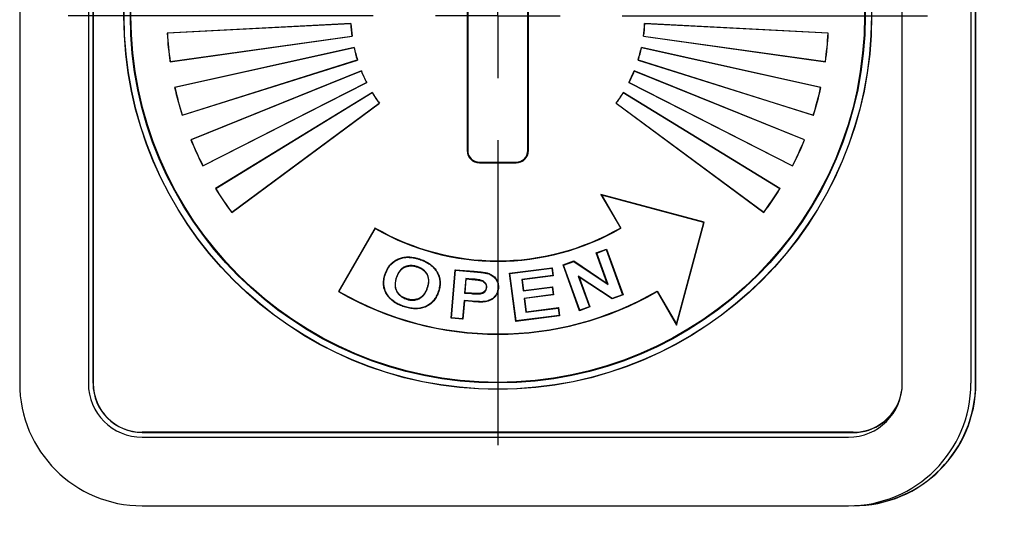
# Model space of a CAD drawing. Header units: millimetres. Extents: x 13 to 559, y 0 to 392.
# Tile 9 of 12: x 421 to 461, y 205 to 226. Entities that reach past the tile are written whole.
import ezdxf

# ---------------------------------------------------------------- set-up
doc = ezdxf.new("R2010")
doc.units = ezdxf.units.MM
doc.linetypes.add('SLD-Center', pattern=[30.48, 15.24, -5.08, 5.08, -5.08])
doc.linetypes.add('SLD-Solid', pattern=[0])
doc.layers.add('CENTER', color=40, linetype='SLD-Center')
doc.layers.add('DIMENSIONS', color=140, linetype='SLD-Solid', lineweight=25)
doc.styles.add('SLDTEXTSTYLE0', font='GOTHIC.TTF', dxfattribs={"width": 0.913})
doc.dimstyles.new('SLDDIMSTYLE2', dxfattribs={"dimtxt": 4.7625, "dimasz": 6.35, "dimexe": 0, "dimexo": 0.0625, "dimgap": 1.190625, "dimtad": 0, "dimtih": 1, "dimtoh": 1, "dimdec": 1, "dimrnd": 1e-09, "dimzin": 12, "dimdsep": 46, "dimtxsty": 'SLDTEXTSTYLE0', "dimsah": 1, "dimcen": 0.09, "dimadec": 0, "dimazin": 3, "dimtfac": 1, "dimtdec": 1, "dimtofl": 0, "dimtmove": 0, "dimatfit": 3, "dimfxl": 0, "dimfrac": 2, "dimtolj": 1, "dimtzin": 12, "dimarcsym": 0})

# ---------------------------------------------------------------- blocks, each defined once
blk = doc.blocks.new('_D_9')
at = {"layer": 'DIMENSIONS'}
for p, q in [((445.887, 274.972), (497.96, 274.972)), ((494.785, 274.972), (494.785, 224.639)), ((488.627, 217.513), (487.175, 217.513)), ((487.175, 217.513), (487.175, 209.953)), ((500.943, 217.513), (502.394, 217.513)), ((502.394, 217.513), (502.394, 209.953)), ((487.175, 209.953), (488.627, 209.953)), ((502.394, 209.953), (500.943, 209.953)), ((494.785, 158.652), (494.785, 208.985)), ((447.055, 158.652), (497.96, 158.652))]:
    blk.add_line(p, q, dxfattribs=at)
for points in [[(494.785, 274.972), (493.197, 268.622), (496.372, 268.622)], [(494.785, 158.652), (496.372, 165.002), (493.197, 165.002)]]:
    blk.add_solid(points, dxfattribs=at)
at = {"layer": 'DIMENSIONS', "char_height": 4.7625, "attachment_point": 1, "style": 'SLDTEXTSTYLE0'}
for s, insert in [('116.3', (486.867, 224.564)), ('4.58', (488.627, 216.036))]:
    blk.add_mtext(s, dxfattribs=dict(at, insert=insert))
blk = doc.blocks.new('SW_CENTERMARKSYMBOL_0')
at = {"layer": 'CENTER', "color": 0}
for p, q in [((0, 5.08), (0, 17.526)), ((0, 0), (0, 2.54)), ((-5.08, 0), (-17.526, 0)), ((0, 0), (-2.54, 0)), ((0, 0), (0, -2.54)), ((0, 0), (2.54, 0)), ((5.08, 0), (17.526, 0)), ((0, -5.08), (0, -17.526))]:
    blk.add_line(p, q, dxfattribs=at)

msp = doc.modelspace()

# ---------------------------------------------------------------- linework, layer by layer
for p, q in [((423.776, 260.652), (423.776, 211.652)), ((423.785, 211.652), (423.785, 260.652)), ((459.776, 211.652), (459.776, 260.652)), ((459.785, 211.652), (459.785, 260.652)), ((420.785, 260.452), (420.785, 211.652)), ((423.585, 260.452), (423.585, 211.652)), ((456.785, 211.652), (456.785, 260.452)), ((459.585, 260.452), (459.585, 211.652)), ((439.035, 232.152), (439.035, 221.152)), ((439.06, 232.152), (439.06, 221.152)), ((441.51, 221.152), (441.51, 232.152)), ((441.535, 221.152), (441.535, 232.152)), ((434.293, 226.338), (426.803, 225.945)), ((434.285, 226.33), (426.811, 225.938)), ((434.293, 226.338), (434.285, 226.33)), ((453.766, 225.945), (446.276, 226.338)), ((446.284, 226.33), (446.276, 226.338)), ((453.758, 225.938), (446.284, 226.33)), ((426.803, 225.945), (426.811, 225.938)), ((426.916, 224.773), (434.343, 225.817)), ((426.923, 224.782), (434.334, 225.824)), ((434.334, 225.824), (434.343, 225.817)), ((446.226, 225.817), (446.235, 225.824)), ((446.226, 225.817), (453.653, 224.773)), ((446.235, 225.824), (453.647, 224.782)), ((453.766, 225.945), (453.758, 225.938)), ((434.427, 225.353), (427.105, 223.73)), ((434.421, 225.344), (427.114, 223.724)), ((434.427, 225.353), (434.421, 225.344)), ((453.465, 223.73), (446.142, 225.353)), ((446.148, 225.344), (446.142, 225.353)), ((453.455, 223.724), (446.148, 225.344)), ((426.916, 224.773), (426.923, 224.782)), ((427.41, 222.592), (434.562, 224.848)), ((427.415, 222.602), (434.553, 224.853)), ((434.553, 224.853), (434.562, 224.848)), ((446.007, 224.848), (446.017, 224.853)), ((446.007, 224.848), (453.16, 222.592)), ((446.017, 224.853), (453.155, 222.602)), ((453.653, 224.773), (453.647, 224.782)), ((434.722, 224.404), (427.768, 221.595)), ((434.717, 224.394), (427.778, 221.59)), ((434.722, 224.404), (434.717, 224.394)), ((452.802, 221.595), (445.848, 224.404)), ((445.852, 224.394), (445.848, 224.404)), ((452.791, 221.59), (445.852, 224.394)), ((427.105, 223.73), (427.114, 223.724)), ((428.256, 220.523), (434.939, 223.928)), ((428.26, 220.534), (434.928, 223.932)), ((434.928, 223.932), (434.939, 223.928)), ((445.631, 223.928), (445.641, 223.932)), ((445.631, 223.928), (452.313, 220.523)), ((445.641, 223.932), (452.31, 220.534)), ((453.465, 223.73), (453.455, 223.724)), ((435.169, 223.517), (428.774, 219.598)), ((435.166, 223.506), (428.785, 219.596)), ((435.169, 223.517), (435.166, 223.506)), ((451.795, 219.598), (445.401, 223.517)), ((445.403, 223.506), (445.401, 223.517)), ((451.785, 219.596), (445.403, 223.506)), ((429.433, 218.622), (435.462, 223.083)), ((429.434, 218.633), (435.451, 223.085)), ((435.451, 223.085), (435.462, 223.083)), ((445.108, 223.083), (445.119, 223.085)), ((445.108, 223.083), (451.137, 218.622)), ((445.119, 223.085), (451.135, 218.633)), ((427.41, 222.592), (427.415, 222.602)), ((453.16, 222.592), (453.155, 222.602)), ((427.768, 221.595), (427.778, 221.59)), ((452.802, 221.595), (452.791, 221.59)), ((439.035, 221.152), (439.06, 221.152)), ((441.535, 221.152), (441.51, 221.152)), ((428.256, 220.523), (428.26, 220.534)), ((439.535, 220.677), (439.535, 220.652)), ((439.535, 220.677), (441.035, 220.677)), ((439.535, 220.652), (441.035, 220.652)), ((441.035, 220.652), (441.035, 220.677)), ((452.313, 220.523), (452.31, 220.534)), ((428.774, 219.598), (428.785, 219.596)), ((448.703, 218.233), (444.494, 219.361)), ((444.494, 219.361), (445.285, 217.992)), ((444.494, 219.361), (444.527, 219.336)), ((448.684, 218.222), (444.527, 219.336)), ((444.527, 219.336), (445.306, 217.986)), ((451.795, 219.598), (451.785, 219.596)), ((429.433, 218.622), (429.434, 218.633)), ((451.137, 218.622), (451.135, 218.633)), ((447.57, 214.065), (448.684, 218.222)), ((447.575, 214.024), (448.703, 218.233)), ((448.684, 218.222), (448.703, 218.233)), ((435.285, 217.992), (433.785, 215.394)), ((435.29, 217.97), (433.806, 215.399)), ((435.285, 217.992), (435.29, 217.97)), ((445.306, 217.986), (445.285, 217.992)), ((444.302, 216.98), (444.722, 217.133)), ((444.754, 215.73), (444.302, 216.98)), ((444.322, 216.971), (444.302, 216.98)), ((444.322, 216.971), (444.713, 217.112)), ((444.786, 215.69), (444.322, 216.971)), ((444.722, 217.133), (444.713, 217.112)), ((444.713, 217.112), (445.379, 215.27)), ((444.722, 217.133), (445.399, 215.26)), ((435.942, 216.542), (435.953, 216.531)), ((436.581, 216.81), (436.582, 216.795)), ((442.946, 216.49), (443.386, 216.649)), ((442.946, 216.49), (442.966, 216.48)), ((443.623, 214.617), (442.946, 216.49)), ((442.966, 216.48), (443.384, 216.631)), ((443.633, 214.637), (442.966, 216.48)), ((443.386, 216.649), (443.384, 216.631)), ((443.384, 216.631), (444.786, 215.69)), ((443.386, 216.649), (444.754, 215.73)), ((435.697, 216.086), (435.682, 216.091)), ((438.382, 214.306), (438.549, 216.289)), ((438.399, 214.321), (438.563, 216.272)), ((438.549, 216.289), (438.563, 216.272)), ((438.549, 216.289), (439.316, 216.224)), ((438.563, 216.272), (439.315, 216.209)), ((439.316, 216.224), (439.315, 216.209)), ((439.877, 216.131), (439.882, 216.146)), ((440.764, 216.146), (442.506, 216.369)), ((441.016, 214.182), (440.764, 216.146)), ((440.764, 216.146), (440.782, 216.132)), ((440.782, 216.132), (442.493, 216.351)), ((441.029, 214.199), (440.782, 216.132)), ((442.506, 216.369), (442.493, 216.351)), ((442.493, 216.351), (442.531, 216.051)), ((442.506, 216.369), (442.549, 216.037)), ((438.984, 215.93), (438.934, 215.336)), ((438.951, 215.35), (438.999, 215.913)), ((439.231, 215.909), (438.984, 215.93)), ((438.999, 215.913), (438.984, 215.93)), ((438.999, 215.913), (439.229, 215.894)), ((439.229, 215.894), (439.231, 215.909)), ((439.576, 215.866), (439.572, 215.851)), ((442.531, 216.051), (441.263, 215.888)), ((441.263, 215.888), (441.323, 215.421)), ((441.281, 215.874), (441.263, 215.888)), ((442.549, 216.037), (441.281, 215.874)), ((441.281, 215.874), (441.337, 215.439)), ((442.549, 216.037), (442.531, 216.051)), ((444.948, 215.114), (443.57, 216.029)), ((443.57, 216.029), (444.023, 214.779)), ((443.601, 215.99), (443.57, 216.029)), ((443.601, 215.99), (444.043, 214.769)), ((444.946, 215.096), (443.601, 215.99)), ((444.754, 215.73), (444.786, 215.69)), ((433.785, 215.394), (433.806, 215.399)), ((437.875, 215.397), (437.86, 215.402)), ((438.951, 215.35), (438.934, 215.336)), ((438.934, 215.336), (439.212, 215.313)), ((439.213, 215.328), (438.951, 215.35)), ((439.818, 215.562), (439.834, 215.561)), ((440.312, 215.526), (440.296, 215.528)), ((441.323, 215.421), (442.503, 215.573)), ((441.323, 215.421), (441.337, 215.439)), ((441.337, 215.439), (442.517, 215.59)), ((442.541, 215.273), (441.362, 215.121)), ((442.517, 215.59), (442.503, 215.573)), ((442.503, 215.573), (442.541, 215.273)), ((442.517, 215.59), (442.559, 215.259)), ((442.559, 215.259), (442.541, 215.273)), ((445.379, 215.27), (444.948, 215.114)), ((445.399, 215.26), (445.379, 215.27)), ((446.785, 215.394), (446.79, 215.415)), ((446.785, 215.394), (447.575, 214.024)), ((446.79, 215.415), (447.57, 214.065)), ((436.574, 215.099), (436.569, 215.084)), ((438.909, 215.03), (438.846, 214.283)), ((438.923, 215.013), (438.86, 214.266)), ((439.236, 215.003), (438.909, 215.03)), ((438.923, 215.013), (438.909, 215.03)), ((439.235, 214.987), (438.923, 215.013)), ((439.235, 214.987), (439.236, 215.003)), ((439.733, 214.974), (439.732, 214.99)), ((441.379, 215.108), (441.362, 215.121)), ((441.362, 215.121), (441.434, 214.556)), ((442.559, 215.259), (441.379, 215.108)), ((441.379, 215.108), (441.448, 214.573)), ((445.399, 215.26), (444.946, 215.096)), ((444.946, 215.096), (444.948, 215.114)), ((436.47, 214.772), (436.475, 214.787)), ((441.434, 214.556), (442.747, 214.724)), ((441.448, 214.573), (441.434, 214.556)), ((441.448, 214.573), (442.76, 214.742)), ((442.76, 214.742), (442.747, 214.724)), ((442.747, 214.724), (442.785, 214.424)), ((442.76, 214.742), (442.803, 214.411)), ((444.043, 214.769), (443.623, 214.617)), ((443.623, 214.617), (443.633, 214.637)), ((444.023, 214.779), (443.633, 214.637)), ((444.043, 214.769), (444.023, 214.779)), ((438.382, 214.306), (438.399, 214.321)), ((438.86, 214.266), (438.382, 214.306)), ((438.846, 214.283), (438.399, 214.321)), ((438.86, 214.266), (438.846, 214.283)), ((442.803, 214.411), (441.016, 214.182)), ((441.016, 214.182), (441.029, 214.199)), ((442.785, 214.424), (441.029, 214.199)), ((442.803, 214.411), (442.785, 214.424)), ((447.575, 214.024), (447.57, 214.065)), ((423.785, 211.652), (423.776, 211.652)), ((459.785, 211.652), (459.776, 211.652)), ((454.785, 209.652), (425.785, 209.652)), ((425.785, 209.644), (425.785, 209.652)), ((454.785, 209.652), (454.785, 209.644)), ((425.785, 209.644), (454.785, 209.644)), ((425.785, 209.452), (454.585, 209.452)), ((425.785, 206.652), (454.585, 206.652)), ((454.785, 206.652), (454.785, 206.656))]:
    msp.add_line(p, q)
at = {"flags": 128}
for points in [[(437.091, 216.729), (437.089, 216.722), (437.087, 216.714)], [(436.992, 216.402), (436.994, 216.409), (436.997, 216.417)], [(436.156, 215.953), (436.148, 215.955), (436.141, 215.958)], [(437.422, 215.552), (437.414, 215.554), (437.407, 215.557)], [(439.213, 215.328), (439.212, 215.321), (439.212, 215.313)]]:
    msp.add_lwpolyline(points, dxfattribs=at)
for radius in [15.25, 15.242, 14.986, 14.961]:
    msp.add_circle((440.285, 226.652), radius)
for centre, radius, start, end in [((440.285, 226.652), 6.008, 183.0749, 187.9251), ((440.285, 226.652), 6, 183, 188), ((440.285, 226.652), 6, 352, 357), ((440.285, 226.652), 6.008, 352.0749, 356.9251), ((440.285, 226.652), 13.5, 183, 188), ((440.285, 226.652), 13.492, 183.0334, 187.9666), ((440.285, 226.652), 13.492, 352.0334, 356.9666), ((440.285, 226.652), 13.5, 352, 357), ((440.285, 226.652), 6.008, 192.5749, 197.4251), ((440.285, 226.652), 6, 192.5, 197.5), ((440.285, 226.652), 6, 342.5, 347.5), ((440.285, 226.652), 6.008, 342.5749, 347.4251), ((440.285, 226.652), 6.008, 202.0749, 206.9251), ((440.285, 226.652), 6, 202, 207), ((440.285, 226.652), 6, 333, 338), ((440.285, 226.652), 6.008, 333.0749, 337.9251), ((440.285, 226.652), 13.5, 192.5, 197.5), ((440.285, 226.652), 13.492, 192.5334, 197.4666), ((440.285, 226.652), 13.492, 342.5334, 347.4666), ((440.285, 226.652), 13.5, 342.5, 347.5), ((440.285, 226.652), 6.008, 211.5749, 216.4251), ((440.285, 226.652), 6, 211.5, 216.5), ((440.285, 226.652), 6, 323.5, 328.5), ((440.285, 226.652), 6.008, 323.5749, 328.4251), ((440.285, 226.652), 13.5, 202, 207), ((440.285, 226.652), 13.492, 202.0334, 206.9666), ((440.285, 226.652), 13.492, 333.0334, 337.9666), ((440.285, 226.652), 13.5, 333, 338), ((439.535, 221.152), 0.5, 180, 270), ((439.535, 221.152), 0.475, 180, 270), ((441.035, 221.152), 0.5, 270, 0), ((441.035, 221.152), 0.475, 270, 0), ((440.285, 226.652), 13.5, 211.5, 216.5), ((440.285, 226.652), 13.492, 211.5334, 216.4666), ((440.285, 226.652), 13.492, 323.5334, 328.4666), ((440.285, 226.652), 13.5, 323.5, 328.5), ((440.285, 226.652), 10, 240, 300), ((440.285, 226.652), 10.016, 240.0899, 300.0899), ((440.285, 226.652), 13, 240, 300), ((440.285, 226.652), 12.984, 240.0694, 300.0694), ((425.785, 211.652), 5, 180, 270), ((425.785, 211.652), 2.2, 180, 270), ((425.785, 211.652), 2.008, 180, 270), ((425.785, 211.652), 2, 180, 270), ((454.585, 211.652), 5, 270, 0), ((454.585, 211.652), 2.2, 270, 0), ((454.785, 211.652), 5, 270, 0), ((454.785, 211.652), 2, 270, 0), ((454.785, 211.652), 4.992, 271.2236, 0), ((454.785, 211.652), 2.008, 270, 342.6715)]:
    msp.add_arc(centre, radius, start, end)
for points, knots in [([(435.682, 216.091), (435.696, 216.132), (435.711, 216.173), (435.745, 216.254), (435.763, 216.294), (435.806, 216.371), (435.829, 216.408), (435.869, 216.461), (435.882, 216.478), (435.911, 216.511), (435.926, 216.527), (435.942, 216.542)], [0, 0, 0, 0, 0.25, 0.25, 0.5, 0.5, 0.75, 0.75, 0.875, 0.875, 1, 1, 1, 1]), ([(435.697, 216.086), (435.711, 216.127), (435.726, 216.168), (435.759, 216.248), (435.777, 216.287), (435.819, 216.363), (435.842, 216.399), (435.881, 216.451), (435.894, 216.468), (435.923, 216.5), (435.937, 216.516), (435.953, 216.531)], [0.000627, 0.000627, 0.000627, 0.000627, 0.25, 0.25, 0.5, 0.5, 0.75, 0.75, 0.875, 0.875, 0.9991582, 0.9991582, 0.9991582, 0.9991582]), ([(435.942, 216.542), (435.963, 216.562), (435.985, 216.582), (436.031, 216.62), (436.055, 216.637), (436.13, 216.685), (436.182, 216.712), (436.291, 216.758), (436.348, 216.776), (436.434, 216.795), (436.463, 216.801), (436.522, 216.807), (436.552, 216.809), (436.581, 216.81)], [0, 0, 0, 0, 0.125, 0.125, 0.25, 0.25, 0.5, 0.5, 0.75, 0.75, 0.875, 0.875, 1, 1, 1, 1]), ([(435.953, 216.531), (435.974, 216.551), (435.996, 216.571), (436.041, 216.607), (436.064, 216.624), (436.137, 216.671), (436.189, 216.698), (436.297, 216.743), (436.352, 216.761), (436.437, 216.78), (436.466, 216.785), (436.523, 216.792), (436.552, 216.793), (436.582, 216.795)], [0.0006257, 0.0006257, 0.0006257, 0.0006257, 0.125, 0.125, 0.25, 0.25, 0.5, 0.5, 0.75, 0.75, 0.875, 0.875, 0.9996187, 0.9996187, 0.9996187, 0.9996187]), ([(436.581, 216.81), (436.603, 216.811), (436.624, 216.811), (436.668, 216.81), (436.689, 216.809), (436.754, 216.804), (436.797, 216.799), (436.882, 216.784), (436.925, 216.775), (437.009, 216.755), (437.05, 216.742), (437.091, 216.729)], [0, 0, 0, 0, 0.125, 0.125, 0.25, 0.25, 0.5, 0.5, 0.75, 0.75, 1, 1, 1, 1]), ([(436.582, 216.795), (436.603, 216.795), (436.624, 216.796), (436.667, 216.795), (436.688, 216.793), (436.752, 216.788), (436.795, 216.783), (436.879, 216.769), (436.921, 216.76), (437.005, 216.74), (437.045, 216.727), (437.087, 216.714)], [0.0005198, 0.0005198, 0.0005198, 0.0005198, 0.125, 0.125, 0.25, 0.25, 0.5, 0.5, 0.75, 0.75, 0.9995979, 0.9995979, 0.9995979, 0.9995979]), ([(437.087, 216.714), (437.155, 216.69), (437.223, 216.666), (437.354, 216.606), (437.417, 216.571), (437.537, 216.491), (437.593, 216.446), (437.695, 216.344), (437.74, 216.288), (437.799, 216.198), (437.817, 216.167), (437.84, 216.119), (437.848, 216.102), (437.862, 216.069), (437.868, 216.053), (437.879, 216.019), (437.885, 216.002), (437.894, 215.967), (437.898, 215.95), (437.909, 215.897), (437.914, 215.862), (437.919, 215.808), (437.919, 215.791), (437.92, 215.755), (437.92, 215.737), (437.918, 215.683), (437.914, 215.647), (437.907, 215.594), (437.904, 215.576), (437.897, 215.541), (437.893, 215.523), (437.881, 215.471), (437.871, 215.437), (437.86, 215.402)], [0.0001196, 0.0001196, 0.0001196, 0.0001196, 0.125, 0.125, 0.25, 0.25, 0.375, 0.375, 0.5, 0.5, 0.5625, 0.5625, 0.59375, 0.59375, 0.625, 0.625, 0.65625, 0.65625, 0.6875, 0.6875, 0.75, 0.75, 0.78125, 0.78125, 0.8125, 0.8125, 0.875, 0.875, 0.90625, 0.90625, 0.9375, 0.9375, 0.9998624, 0.9998624, 0.9998624, 0.9998624]), ([(437.091, 216.729), (437.16, 216.705), (437.229, 216.681), (437.361, 216.62), (437.425, 216.584), (437.546, 216.503), (437.603, 216.457), (437.707, 216.355), (437.753, 216.298), (437.812, 216.206), (437.83, 216.174), (437.855, 216.125), (437.862, 216.109), (437.876, 216.075), (437.883, 216.058), (437.894, 216.024), (437.9, 216.006), (437.91, 215.971), (437.914, 215.953), (437.925, 215.9), (437.93, 215.864), (437.934, 215.809), (437.935, 215.791), (437.936, 215.755), (437.936, 215.736), (437.933, 215.682), (437.93, 215.646), (437.922, 215.591), (437.919, 215.573), (437.912, 215.538), (437.909, 215.52), (437.896, 215.467), (437.886, 215.432), (437.875, 215.397)], [0, 0, 0, 0, 0.125, 0.125, 0.25, 0.25, 0.375, 0.375, 0.5, 0.5, 0.5625, 0.5625, 0.59375, 0.59375, 0.625, 0.625, 0.65625, 0.65625, 0.6875, 0.6875, 0.75, 0.75, 0.78125, 0.78125, 0.8125, 0.8125, 0.875, 0.875, 0.90625, 0.90625, 0.9375, 0.9375, 1, 1, 1, 1]), ([(436.47, 214.772), (436.402, 214.796), (436.334, 214.82), (436.202, 214.881), (436.139, 214.915), (436.018, 214.995), (435.961, 215.04), (435.883, 215.116), (435.858, 215.142), (435.812, 215.198), (435.79, 215.227), (435.731, 215.318), (435.698, 215.383), (435.649, 215.519), (435.634, 215.591), (435.621, 215.735), (435.624, 215.808), (435.643, 215.951), (435.662, 216.021), (435.682, 216.091)], [0, 0, 0, 0, 0.125, 0.125, 0.25, 0.25, 0.375, 0.375, 0.4375, 0.4375, 0.5, 0.5, 0.625, 0.625, 0.75, 0.75, 0.875, 0.875, 1, 1, 1, 1]), ([(436.475, 214.787), (436.407, 214.811), (436.34, 214.835), (436.21, 214.895), (436.146, 214.929), (436.027, 215.008), (435.971, 215.052), (435.894, 215.127), (435.87, 215.153), (435.824, 215.208), (435.803, 215.236), (435.745, 215.326), (435.712, 215.389), (435.664, 215.523), (435.65, 215.593), (435.637, 215.735), (435.639, 215.806), (435.659, 215.948), (435.677, 216.016), (435.697, 216.086)], [0.0001571, 0.0001571, 0.0001571, 0.0001571, 0.125, 0.125, 0.25, 0.25, 0.375, 0.375, 0.4375, 0.4375, 0.5, 0.5, 0.625, 0.625, 0.75, 0.75, 0.875, 0.875, 0.9998101, 0.9998101, 0.9998101, 0.9998101]), ([(436.997, 216.417), (436.996, 216.417), (436.996, 216.417), (436.996, 216.417), (436.953, 216.43), (436.909, 216.442), (436.818, 216.456), (436.772, 216.46), (436.68, 216.458), (436.634, 216.451), (436.545, 216.429), (436.501, 216.412), (436.419, 216.369), (436.381, 216.342), (436.313, 216.279), (436.284, 216.243), (436.245, 216.186), (436.233, 216.167), (436.21, 216.126), (436.2, 216.106), (436.171, 216.044), (436.156, 216.001), (436.141, 215.958), (436.141, 215.958), (436.141, 215.958), (436.141, 215.958)], [-0.00028, -0.00028, -0.00028, -0.00028, 0, 0, 0, 0.125, 0.125, 0.25, 0.25, 0.375, 0.375, 0.5, 0.5, 0.625, 0.625, 0.75, 0.75, 0.8125, 0.8125, 0.875, 0.875, 1, 1, 1, 1.000294, 1.000294, 1.000294, 1.000294]), ([(436.156, 215.953), (436.17, 215.996), (436.186, 216.038), (436.214, 216.099), (436.224, 216.119), (436.246, 216.159), (436.258, 216.178), (436.296, 216.233), (436.325, 216.268), (436.391, 216.329), (436.428, 216.356), (436.507, 216.398), (436.55, 216.414), (436.637, 216.436), (436.682, 216.442), (436.771, 216.444), (436.816, 216.441), (436.905, 216.427), (436.949, 216.415), (436.992, 216.402)], [0, 0, 0, 0, 0.125, 0.125, 0.1875, 0.1875, 0.25, 0.25, 0.375, 0.375, 0.5, 0.5, 0.625, 0.625, 0.75, 0.75, 0.875, 0.875, 1, 1, 1, 1]), ([(436.992, 216.402), (437.034, 216.387), (437.076, 216.372), (437.156, 216.332), (437.195, 216.309), (437.248, 216.269), (437.265, 216.254), (437.298, 216.224), (437.313, 216.208), (437.342, 216.174), (437.355, 216.155), (437.38, 216.118), (437.391, 216.099), (437.422, 216.039), (437.436, 215.997), (437.449, 215.931), (437.452, 215.909), (437.456, 215.864), (437.456, 215.842), (437.455, 215.797), (437.453, 215.775), (437.448, 215.73), (437.445, 215.708), (437.432, 215.643), (437.42, 215.6), (437.407, 215.557)], [0, 0, 0, 0, 0.125, 0.125, 0.25, 0.25, 0.3125, 0.3125, 0.375, 0.375, 0.4375, 0.4375, 0.5, 0.5, 0.625, 0.625, 0.6875, 0.6875, 0.75, 0.75, 0.8125, 0.8125, 0.875, 0.875, 1, 1, 1, 1]), ([(437.422, 215.552), (437.422, 215.552), (437.422, 215.552), (437.422, 215.552), (437.435, 215.595), (437.448, 215.639), (437.46, 215.706), (437.464, 215.728), (437.469, 215.773), (437.471, 215.796), (437.472, 215.842), (437.471, 215.865), (437.468, 215.911), (437.464, 215.933), (437.451, 216.001), (437.436, 216.045), (437.405, 216.107), (437.393, 216.127), (437.368, 216.165), (437.354, 216.183), (437.325, 216.218), (437.309, 216.235), (437.275, 216.266), (437.258, 216.281), (437.203, 216.323), (437.164, 216.346), (437.082, 216.386), (437.039, 216.402), (436.997, 216.417), (436.997, 216.417), (436.997, 216.417), (436.997, 216.417)], [-0.00028, -0.00028, -0.00028, -0.00028, 0, 0, 0, 0.125, 0.125, 0.1875, 0.1875, 0.25, 0.25, 0.3125, 0.3125, 0.375, 0.375, 0.5, 0.5, 0.5625, 0.5625, 0.625, 0.625, 0.6875, 0.6875, 0.75, 0.75, 0.875, 0.875, 1, 1, 1, 1.000281, 1.000281, 1.000281, 1.000281]), ([(439.315, 216.209), (439.409, 216.2), (439.505, 216.191), (439.646, 216.175), (439.693, 216.169), (439.763, 216.157), (439.786, 216.153), (439.832, 216.144), (439.855, 216.138), (439.877, 216.131)], [0.0000098, 0.0000098, 0.0000098, 0.0000098, 0.5, 0.5, 0.75, 0.75, 0.875, 0.875, 0.9994358, 0.9994358, 0.9994358, 0.9994358]), ([(439.316, 216.224), (439.316, 216.224), (439.316, 216.224), (439.316, 216.224), (439.411, 216.216), (439.506, 216.207), (439.648, 216.191), (439.695, 216.184), (439.766, 216.172), (439.789, 216.168), (439.836, 216.159), (439.859, 216.153), (439.882, 216.146)], [-0.000009, -0.000009, -0.000009, -0.000009, 0, 0, 0, 0.5, 0.5, 0.75, 0.75, 0.875, 0.875, 1, 1, 1, 1]), ([(439.877, 216.131), (439.91, 216.121), (439.941, 216.11), (440.001, 216.081), (440.03, 216.064), (440.084, 216.026), (440.111, 216.004), (440.158, 215.958), (440.18, 215.932), (440.22, 215.879), (440.237, 215.851), (440.265, 215.79), (440.276, 215.759), (440.291, 215.694), (440.295, 215.661), (440.3, 215.595), (440.298, 215.562), (440.296, 215.528)], [0.0003935, 0.0003935, 0.0003935, 0.0003935, 0.125, 0.125, 0.25, 0.25, 0.375, 0.375, 0.5, 0.5, 0.625, 0.625, 0.75, 0.75, 0.875, 0.875, 0.9996156, 0.9996156, 0.9996156, 0.9996156]), ([(439.882, 216.146), (439.915, 216.136), (439.947, 216.124), (440.008, 216.094), (440.038, 216.077), (440.094, 216.038), (440.121, 216.016), (440.17, 215.968), (440.192, 215.943), (440.233, 215.888), (440.25, 215.858), (440.279, 215.796), (440.291, 215.764), (440.306, 215.697), (440.311, 215.663), (440.315, 215.595), (440.314, 215.56), (440.312, 215.526)], [0, 0, 0, 0, 0.125, 0.125, 0.25, 0.25, 0.375, 0.375, 0.5, 0.5, 0.625, 0.625, 0.75, 0.75, 0.875, 0.875, 1, 1, 1, 1]), ([(436.141, 215.958), (436.141, 215.958), (436.141, 215.958), (436.141, 215.958), (436.128, 215.915), (436.116, 215.871), (436.099, 215.781), (436.094, 215.735), (436.093, 215.643), (436.097, 215.597), (436.116, 215.507), (436.132, 215.463), (436.174, 215.381), (436.199, 215.342), (436.257, 215.271), (436.29, 215.238), (436.362, 215.181), (436.401, 215.157), (436.483, 215.115), (436.526, 215.099), (436.569, 215.084), (436.569, 215.084), (436.569, 215.084), (436.569, 215.084)], [-0.000294, -0.000294, -0.000294, -0.000294, 0, 0, 0, 0.125, 0.125, 0.25, 0.25, 0.375, 0.375, 0.5, 0.5, 0.625, 0.625, 0.75, 0.75, 0.875, 0.875, 1, 1, 1, 1.000332, 1.000332, 1.000332, 1.000332]), ([(436.574, 215.099), (436.532, 215.114), (436.489, 215.13), (436.409, 215.17), (436.371, 215.195), (436.301, 215.25), (436.269, 215.282), (436.212, 215.351), (436.187, 215.389), (436.147, 215.469), (436.131, 215.511), (436.113, 215.599), (436.109, 215.644), (436.11, 215.734), (436.115, 215.779), (436.131, 215.867), (436.143, 215.91), (436.156, 215.953)], [0, 0, 0, 0, 0.125, 0.125, 0.25, 0.25, 0.375, 0.375, 0.5, 0.5, 0.625, 0.625, 0.75, 0.75, 0.875, 0.875, 1, 1, 1, 1]), ([(439.229, 215.894), (439.287, 215.889), (439.344, 215.883), (439.43, 215.874), (439.459, 215.871), (439.502, 215.864), (439.516, 215.862), (439.544, 215.857), (439.558, 215.854), (439.572, 215.851)], [0, 0, 0, 0, 0.5, 0.5, 0.75, 0.75, 0.875, 0.875, 1, 1, 1, 1]), ([(439.576, 215.866), (439.576, 215.866), (439.576, 215.866), (439.576, 215.867), (439.562, 215.87), (439.547, 215.873), (439.518, 215.878), (439.504, 215.88), (439.461, 215.886), (439.432, 215.89), (439.346, 215.899), (439.288, 215.905), (439.231, 215.909)], [-0.00117, -0.00117, -0.00117, -0.00117, 0, 0, 0, 0.125, 0.125, 0.25, 0.25, 0.5, 0.5, 1, 1, 1, 1]), ([(439.572, 215.851), (439.606, 215.842), (439.639, 215.832), (439.7, 215.799), (439.728, 215.778), (439.776, 215.727), (439.795, 215.698), (439.812, 215.649), (439.816, 215.631), (439.819, 215.597), (439.819, 215.58), (439.818, 215.562)], [0, 0, 0, 0, 0.25, 0.25, 0.5, 0.5, 0.75, 0.75, 0.875, 0.875, 1, 1, 1, 1]), ([(439.834, 215.561), (439.834, 215.561), (439.834, 215.562), (439.834, 215.562), (439.834, 215.579), (439.835, 215.597), (439.832, 215.634), (439.828, 215.653), (439.809, 215.705), (439.788, 215.737), (439.738, 215.79), (439.709, 215.812), (439.645, 215.846), (439.61, 215.857), (439.577, 215.866), (439.576, 215.866), (439.576, 215.866), (439.576, 215.866)], [-0.00171, -0.00171, -0.00171, -0.00171, 0, 0, 0, 0.125, 0.125, 0.25, 0.25, 0.5, 0.5, 0.75, 0.75, 1, 1, 1, 1.000975, 1.000975, 1.000975, 1.000975]), ([(437.875, 215.397), (437.863, 215.363), (437.851, 215.329), (437.824, 215.261), (437.809, 215.229), (437.759, 215.132), (437.719, 215.071), (437.626, 214.96), (437.572, 214.911), (437.454, 214.826), (437.39, 214.792), (437.188, 214.712), (437.041, 214.689), (436.824, 214.697), (436.752, 214.705), (436.61, 214.732), (436.54, 214.752), (436.47, 214.772)], [0, 0, 0, 0, 0.0625, 0.0625, 0.125, 0.125, 0.25, 0.25, 0.375, 0.375, 0.5, 0.5, 0.75, 0.75, 0.875, 0.875, 1, 1, 1, 1]), ([(437.86, 215.402), (437.848, 215.368), (437.837, 215.334), (437.81, 215.268), (437.795, 215.235), (437.745, 215.14), (437.706, 215.08), (437.614, 214.971), (437.562, 214.923), (437.446, 214.84), (437.383, 214.806), (437.184, 214.728), (437.04, 214.705), (436.826, 214.712), (436.754, 214.72), (436.613, 214.747), (436.545, 214.767), (436.475, 214.787)], [0.000139, 0.000139, 0.000139, 0.000139, 0.0625, 0.0625, 0.125, 0.125, 0.25, 0.25, 0.375, 0.375, 0.5, 0.5, 0.75, 0.75, 0.875, 0.875, 0.9998429, 0.9998429, 0.9998429, 0.9998429]), ([(436.569, 215.084), (436.569, 215.084), (436.569, 215.084), (436.569, 215.084), (436.612, 215.071), (436.657, 215.059), (436.748, 215.046), (436.794, 215.043), (436.886, 215.047), (436.932, 215.055), (437.021, 215.079), (437.064, 215.096), (437.125, 215.129), (437.145, 215.141), (437.182, 215.169), (437.2, 215.183), (437.25, 215.231), (437.28, 215.267), (437.332, 215.343), (437.353, 215.383), (437.392, 215.466), (437.407, 215.509), (437.422, 215.552), (437.422, 215.552), (437.422, 215.552), (437.422, 215.552)], [-0.000331, -0.000331, -0.000331, -0.000331, 0, 0, 0, 0.125, 0.125, 0.25, 0.25, 0.375, 0.375, 0.5, 0.5, 0.5625, 0.5625, 0.625, 0.625, 0.75, 0.75, 0.875, 0.875, 1, 1, 1, 1.000279, 1.000279, 1.000279, 1.000279]), ([(437.407, 215.557), (437.392, 215.514), (437.377, 215.472), (437.339, 215.39), (437.318, 215.351), (437.268, 215.276), (437.239, 215.241), (437.19, 215.195), (437.172, 215.181), (437.136, 215.154), (437.117, 215.142), (437.058, 215.11), (437.015, 215.094), (436.929, 215.07), (436.884, 215.063), (436.794, 215.059), (436.749, 215.061), (436.66, 215.075), (436.617, 215.087), (436.574, 215.099)], [0, 0, 0, 0, 0.125, 0.125, 0.25, 0.25, 0.375, 0.375, 0.4375, 0.4375, 0.5, 0.5, 0.625, 0.625, 0.75, 0.75, 0.875, 0.875, 1, 1, 1, 1]), ([(439.212, 215.313), (439.212, 215.313), (439.212, 215.313), (439.212, 215.313), (439.273, 215.308), (439.333, 215.304), (439.425, 215.301), (439.456, 215.3), (439.518, 215.302), (439.549, 215.304), (439.596, 215.312), (439.611, 215.315), (439.642, 215.325), (439.656, 215.331), (439.7, 215.351), (439.727, 215.368), (439.775, 215.412), (439.794, 215.438), (439.816, 215.482), (439.822, 215.498), (439.83, 215.529), (439.832, 215.545), (439.834, 215.56), (439.834, 215.561), (439.834, 215.561), (439.834, 215.561)], [-0.00006, -0.00006, -0.00006, -0.00006, 0, 0, 0, 0.25, 0.25, 0.375, 0.375, 0.5, 0.5, 0.5625, 0.5625, 0.625, 0.625, 0.75, 0.75, 0.875, 0.875, 0.9375, 0.9375, 1, 1, 1, 1.000978, 1.000978, 1.000978, 1.000978]), ([(439.818, 215.562), (439.816, 215.547), (439.814, 215.532), (439.807, 215.503), (439.801, 215.488), (439.781, 215.447), (439.762, 215.422), (439.718, 215.381), (439.692, 215.364), (439.65, 215.345), (439.636, 215.34), (439.607, 215.331), (439.592, 215.327), (439.547, 215.319), (439.517, 215.318), (439.456, 215.316), (439.426, 215.316), (439.334, 215.319), (439.274, 215.323), (439.213, 215.328)], [0, 0, 0, 0, 0.0625, 0.0625, 0.125, 0.125, 0.25, 0.25, 0.375, 0.375, 0.4375, 0.4375, 0.5, 0.5, 0.625, 0.625, 0.75, 0.75, 1, 1, 1, 1]), ([(440.296, 215.528), (440.292, 215.492), (440.288, 215.456), (440.271, 215.388), (440.26, 215.354), (440.238, 215.306), (440.23, 215.29), (440.212, 215.26), (440.202, 215.246), (440.169, 215.203), (440.145, 215.177), (440.093, 215.129), (440.064, 215.108), (440.004, 215.071), (439.971, 215.056), (439.905, 215.029), (439.871, 215.018), (439.802, 214.999), (439.768, 214.994), (439.732, 214.99)], [0.0003631, 0.0003631, 0.0003631, 0.0003631, 0.125, 0.125, 0.25, 0.25, 0.3125, 0.3125, 0.375, 0.375, 0.5, 0.5, 0.625, 0.625, 0.75, 0.75, 0.875, 0.875, 0.9995107, 0.9995107, 0.9995107, 0.9995107]), ([(440.312, 215.526), (440.308, 215.49), (440.303, 215.454), (440.286, 215.383), (440.275, 215.348), (440.252, 215.299), (440.243, 215.283), (440.225, 215.251), (440.214, 215.236), (440.181, 215.193), (440.156, 215.166), (440.102, 215.117), (440.073, 215.095), (440.011, 215.057), (439.978, 215.042), (439.911, 215.014), (439.876, 215.003), (439.806, 214.984), (439.77, 214.979), (439.733, 214.974)], [0, 0, 0, 0, 0.125, 0.125, 0.25, 0.25, 0.3125, 0.3125, 0.375, 0.375, 0.5, 0.5, 0.625, 0.625, 0.75, 0.75, 0.875, 0.875, 1, 1, 1, 1]), ([(439.733, 214.974), (439.692, 214.971), (439.65, 214.97), (439.588, 214.969), (439.567, 214.969), (439.526, 214.97), (439.505, 214.971), (439.401, 214.974), (439.318, 214.981), (439.235, 214.987)], [0, 0, 0, 0, 0.25, 0.25, 0.375, 0.375, 0.5, 0.5, 1, 1, 1, 1]), ([(439.732, 214.99), (439.691, 214.987), (439.65, 214.985), (439.588, 214.985), (439.567, 214.985), (439.526, 214.986), (439.505, 214.987), (439.402, 214.99), (439.319, 214.997), (439.236, 215.003)], [0.0008655, 0.0008655, 0.0008655, 0.0008655, 0.25, 0.25, 0.375, 0.375, 0.5, 0.5, 0.9998944, 0.9998944, 0.9998944, 0.9998944])]:
    msp.add_open_spline(points, degree=3, knots=knots)

# ---------------------------------------------------------------- block references
at = {"layer": 'CENTER'}
msp.add_blockref('SW_CENTERMARKSYMBOL_0', (440.285, 226.652), dxfattribs=at)

# ---------------------------------------------------------------- dimensions: what is measured, and where the dimension line sits
at = {"layer": 'DIMENSIONS'}
dim = msp.add_linear_dim(base=(494.785, 158.652), p1=(444.617, 274.972), p2=(445.785, 158.652), angle=90, dimstyle='SLDDIMSTYLE2', dxfattribs=at)
dim.commit()
dim.dimension.update_dxf_attribs({"geometry": '_D_9', "text_midpoint": (494.785, 216.812), "dimtype": 160})

doc.saveas('drawing.dxf')
